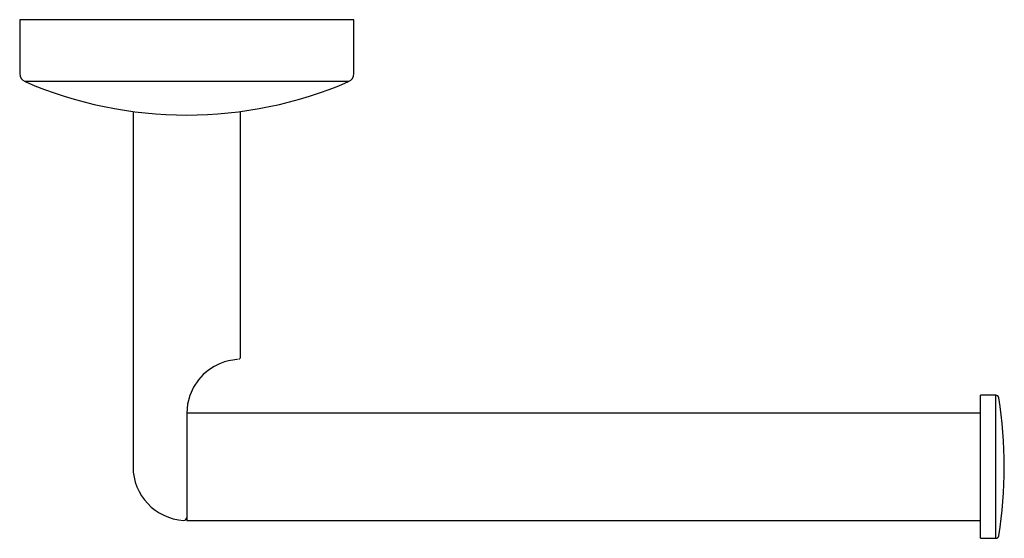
# Model space of a CAD drawing. Header units: millimetres. Extents: x 4083.826 to 4083.991, y 1917.956 to 1918.043.
import ezdxf

# ---------------------------------------------------------------- set-up
doc = ezdxf.new("R2010")
doc.units = ezdxf.units.MM
doc.layers.add('SANINDUSA', color=3, linetype='Continuous')

msp = doc.modelspace()

# ---------------------------------------------------------------- linework, layer by layer
at = {"layer": 'SANINDUSA'}
for p, q in [((4083.825597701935, 1918.042861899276), (4083.825597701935, 1918.033840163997)), ((4083.881597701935, 1918.042861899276), (4083.825597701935, 1918.042861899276)), ((4083.881597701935, 1918.033840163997), (4083.881597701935, 1918.042861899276)), ((4083.880692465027, 1918.032463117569), (4083.826502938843, 1918.032463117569)), ((4083.844597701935, 1918.027457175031), (4083.844597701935, 1917.967861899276)), ((4083.862597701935, 1917.986347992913), (4083.862597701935, 1918.027457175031)), ((4083.989173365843, 1917.979861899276), (4083.986597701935, 1917.979861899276)), ((4083.986597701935, 1917.955861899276), (4083.986597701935, 1917.979861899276)), ((4083.989173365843, 1917.955861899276), (4083.989173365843, 1917.979861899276)), ((4083.986597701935, 1917.976861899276), (4083.853597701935, 1917.976861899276)), ((4083.853597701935, 1917.976861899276), (4083.853597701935, 1917.970861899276)), ((4083.853597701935, 1917.970861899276), (4083.853597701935, 1917.958861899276)), ((4083.853597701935, 1917.958861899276), (4083.986597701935, 1917.958861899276)), ((4083.986597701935, 1917.955861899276), (4083.989173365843, 1917.955861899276))]:
    msp.add_line(p, q, dxfattribs=at)
at = {"layer": 'SANINDUSA', "flags": 128}
msp.add_lwpolyline([(4083.862112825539, 1917.985848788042), (4083.862122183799, 1917.985849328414), (4083.861994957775, 1917.985841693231), (4083.86165930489, 1917.985812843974), (4083.860581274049, 1917.985633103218), (4083.859894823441, 1917.985446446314), (4083.859095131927, 1917.985152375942), (4083.85819367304, 1917.984710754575), (4083.857241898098, 1917.98409483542), (4083.856370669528, 1917.983359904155), (4083.855558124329, 1917.982469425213), (4083.854732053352, 1917.981235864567), (4083.85410196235, 1917.979832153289), (4083.853728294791, 1917.978389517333), (4083.853597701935, 1917.976861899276)], dxfattribs=at)
at = {"layer": 'SANINDUSA'}
for centre, radius, start, end in [((4083.827097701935, 1918.033840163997), 0.0015, 180, 246.6398971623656), ((4083.880097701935, 1918.033840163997), 0.0015, 293.3601028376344, 0), ((4083.853597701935, 1918.09519523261), 0.0683333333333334, 246.6398971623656, 270), ((4083.853597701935, 1918.09519523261), 0.0683333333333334, 270, 293.3601028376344), ((4083.862108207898, 1917.986341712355), 0.0004874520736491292, 296.6399541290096, 0.5170716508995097), ((4083.989173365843, 1917.979361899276), 0.0005000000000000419, 9.190773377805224, 90), ((4083.918097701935, 1917.967861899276), 0.07249999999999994, 350.8092266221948, 9.190773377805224), ((4083.853597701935, 1917.967861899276), 0.009000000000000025, 180, 266.6277133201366), ((4083.853097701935, 1917.959376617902), 0.0005, 266.6277133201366, 0), ((4083.989173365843, 1917.956361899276), 0.0005000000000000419, 270, 350.8092266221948)]:
    msp.add_arc(centre, radius, start, end, dxfattribs=at)

doc.saveas('drawing.dxf')
